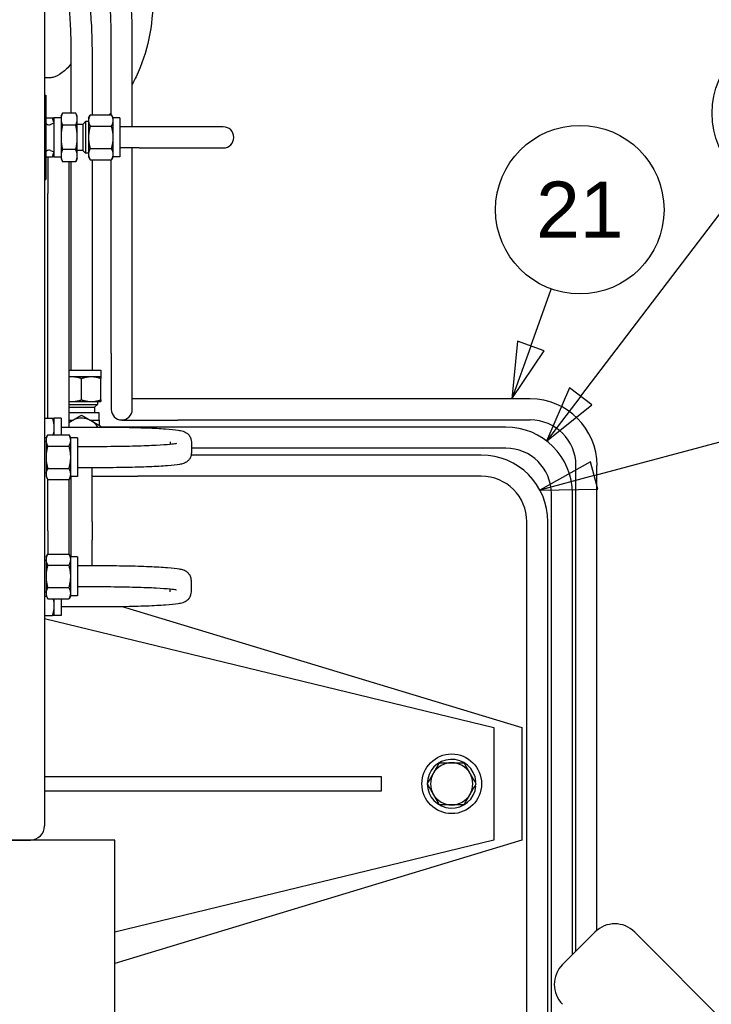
# Paper-space layout 'SHEET_2' of a CAD drawing. Header units: inches. Extents: x 2 to 369, y 6 to 267.
# Tile 15 of 64: x 28 to 40, y 118 to 136. Entities that reach past the tile are written whole.
import ezdxf

# ---------------------------------------------------------------- set-up
doc = ezdxf.new("R2010")
doc.units = ezdxf.units.IN
doc.header["$LTSCALE"] = 8
doc.header["$MEASUREMENT"] = 0
doc.layers.get('0').update_dxf_attribs({"lineweight": 25})
doc.layers.add('DIMEN', color=7, linetype='Continuous', lineweight=25)
doc.styles.add('Current-ANSI', font='arial.ttf')

# ---------------------------------------------------------------- blocks, each defined once
blk = doc.blocks.new('Balloon47')
at = {"layer": 'DIMEN', "linetype": 'Continuous', "lineweight": 25}
for p, q in [((4.642, 16.2395), (4.6876, 16.3663)), ((4.6126, 16.2501), (4.5997, 16.1219)), ((4.6714, 16.2289), (4.6126, 16.2501)), ((4.642, 16.2395), (4.5997, 16.1219)), ((4.5997, 16.1219), (4.6714, 16.2289))]:
    blk.add_line(p, q, dxfattribs=at)
at = {"layer": 'DIMEN', "linetype": 'Continuous', "lineweight": 25, "flags": 128}
blk.add_lwpolyline([(4.6126, 16.2501), (4.5997, 16.1219), (4.6714, 16.2289), (4.6126, 16.2501)], dxfattribs=at)
at = {"layer": 'DIMEN'}
blk.add_circle((4.751, 16.5427), 0.1875, dxfattribs=at)
blk.add_solid([(4.6126, 16.2501), (4.5997, 16.1219), (4.6714, 16.2289), (4.6126, 16.2501)], dxfattribs=at)
at = {"layer": 'DIMEN', "insert": (4.751, 16.5427), "char_height": 0.125, "attachment_point": 5, "style": 'Current-ANSI'}
blk.add_mtext('21', dxfattribs=at)
blk = doc.blocks.new('Balloon48')
at = {"layer": 'DIMEN', "linetype": 'Continuous', "lineweight": 25}
for p, q in [((4.753, 16.1277), (5.1196, 16.6086)), ((4.7281, 16.1466), (4.6772, 16.0283)), ((4.7778, 16.1087), (4.7281, 16.1466)), ((4.753, 16.1277), (4.6772, 16.0283)), ((4.6772, 16.0283), (4.7778, 16.1087))]:
    blk.add_line(p, q, dxfattribs=at)
at = {"layer": 'DIMEN', "linetype": 'Continuous', "lineweight": 25, "flags": 128}
blk.add_lwpolyline([(4.7281, 16.1466), (4.6772, 16.0283), (4.7778, 16.1087), (4.7281, 16.1466)], dxfattribs=at)
at = {"layer": 'DIMEN'}
blk.add_circle((5.2329, 16.7572), 0.1875, dxfattribs=at)
blk.add_solid([(4.7281, 16.1466), (4.6772, 16.0283), (4.7778, 16.1087), (4.7281, 16.1466)], dxfattribs=at)
at = {"layer": 'DIMEN', "insert": (5.2329, 16.7572), "char_height": 0.125, "attachment_point": 5, "style": 'Current-ANSI'}
blk.add_mtext('22', dxfattribs=at)
blk = doc.blocks.new('Balloon49')
at = {"layer": 'DIMEN', "linetype": 'Continuous', "lineweight": 25}
for p, q in [((4.7829, 15.9516), (5.4127, 16.1204)), ((4.7748, 15.9818), (4.6621, 15.9192)), ((4.7909, 15.9214), (4.7748, 15.9818)), ((4.7829, 15.9516), (4.6621, 15.9192)), ((4.6621, 15.9192), (4.7909, 15.9214))]:
    blk.add_line(p, q, dxfattribs=at)
at = {"layer": 'DIMEN', "linetype": 'Continuous', "lineweight": 25, "flags": 128}
blk.add_lwpolyline([(4.7748, 15.9818), (4.6621, 15.9192), (4.7909, 15.9214), (4.7748, 15.9818)], dxfattribs=at)
at = {"layer": 'DIMEN'}
blk.add_circle((5.5931, 16.1687), 0.1875, dxfattribs=at)
blk.add_solid([(4.7748, 15.9818), (4.6621, 15.9192), (4.7909, 15.9214), (4.7748, 15.9818)], dxfattribs=at)
at = {"layer": 'DIMEN', "insert": (5.5931, 16.1697), "char_height": 0.125, "attachment_point": 5, "style": 'Current-ANSI'}
blk.add_mtext('23', dxfattribs=at)

psp = doc.layouts.new('SHEET_2')

# ---------------------------------------------------------------- linework, layer by layer
for p, q in [((28.477, 144.878), (28.477, 121.378)), ((29.664, 134.026), (29.664, 135.463)), ((30.039, 133.815), (30.039, 135.463)), ((28.949, 135.043), (28.949, 134.061)), ((29.324, 135.043), (29.324, 134.026)), ((28.553, 134.686), (28.477, 134.686)), ((28.477, 134.378), (28.499, 134.378)), ((28.499, 134.378), (28.499, 132.878)), ((28.771, 134.003), (28.798, 134.061)), ((28.771, 134.003), (28.771, 133.952)), ((29.034, 134.061), (28.798, 134.061)), ((29.061, 134.003), (29.034, 134.061)), ((29.061, 133.952), (29.061, 134.003)), ((29.261, 133.973), (29.291, 134.026)), ((29.291, 134.026), (29.67, 134.026)), ((29.701, 133.973), (29.67, 134.026)), ((28.499, 133.973), (28.621, 133.973)), ((28.515, 133.87), (28.499, 133.887)), ((28.585, 133.859), (28.641, 133.888)), ((28.641, 133.978), (28.641, 133.278)), ((28.771, 133.978), (28.641, 133.978)), ((28.771, 133.952), (28.771, 133.628)), ((29.034, 133.844), (28.798, 133.844)), ((29.061, 133.628), (29.061, 133.952)), ((29.161, 133.859), (29.061, 133.859)), ((29.161, 133.859), (29.21, 133.909)), ((29.161, 133.859), (29.161, 133.396)), ((29.21, 133.909), (29.21, 133.346)), ((29.261, 133.909), (29.21, 133.909)), ((29.261, 133.973), (29.261, 133.926)), ((29.261, 133.926), (29.261, 133.628)), ((29.291, 133.827), (29.67, 133.827)), ((29.701, 133.926), (29.701, 133.973)), ((29.821, 133.973), (29.701, 133.973)), ((29.701, 133.628), (29.701, 133.926)), ((29.821, 133.973), (29.821, 133.283)), ((30.161, 133.815), (29.821, 133.815)), ((31.661, 133.815), (30.161, 133.815)), ((28.771, 133.628), (28.771, 133.303)), ((29.061, 133.303), (29.061, 133.628)), ((29.261, 133.628), (29.261, 133.329)), ((29.701, 133.329), (29.701, 133.628)), ((28.515, 133.385), (28.499, 133.369)), ((28.585, 133.396), (28.641, 133.368)), ((28.771, 133.303), (28.771, 133.253)), ((29.034, 133.411), (28.798, 133.411)), ((29.161, 133.396), (29.061, 133.396)), ((29.061, 133.253), (29.061, 133.303)), ((29.161, 133.396), (29.21, 133.346)), ((29.261, 133.346), (29.21, 133.346)), ((29.261, 133.329), (29.261, 133.283)), ((29.291, 133.428), (29.67, 133.428)), ((29.701, 133.283), (29.701, 133.329)), ((30.161, 133.44), (29.821, 133.44)), ((30.039, 129.788), (30.039, 133.44)), ((30.161, 133.44), (31.661, 133.44)), ((28.499, 133.283), (28.621, 133.283)), ((28.539, 133.283), (28.539, 132.628)), ((28.771, 133.278), (28.641, 133.278)), ((28.771, 133.253), (28.798, 133.195)), ((29.034, 133.195), (28.798, 133.195)), ((28.914, 132.628), (28.914, 133.195)), ((28.949, 133.195), (28.949, 129.488)), ((29.061, 133.253), (29.034, 133.195)), ((29.261, 133.283), (29.291, 133.229)), ((29.291, 133.229), (29.67, 133.229)), ((29.324, 133.229), (29.324, 129.488)), ((29.664, 129.788), (29.664, 133.229)), ((29.701, 133.283), (29.67, 133.229)), ((29.821, 133.283), (29.701, 133.283)), ((28.477, 132.878), (28.499, 132.878)), ((28.539, 128.633), (28.539, 132.628)), ((28.914, 128.475), (28.914, 132.628)), ((29.664, 129.788), (29.664, 128.788)), ((30.039, 128.788), (30.039, 129.788)), ((28.914, 129.488), (29.482, 129.488)), ((29.482, 129.488), (29.482, 129.368)), ((28.964, 129.368), (28.914, 129.368)), ((29.309, 129.368), (28.964, 129.368)), ((29.137, 128.958), (29.137, 129.337)), ((29.482, 129.368), (29.309, 129.368)), ((29.482, 128.958), (29.482, 129.337)), ((28.914, 128.928), (28.964, 128.928)), ((28.964, 128.928), (29.309, 128.928)), ((29.309, 128.928), (29.482, 128.928)), ((29.418, 128.928), (29.418, 128.877)), ((30.852, 128.975), (30.039, 128.975)), ((37.127, 128.975), (30.852, 128.975)), ((28.914, 128.877), (29.418, 128.877)), ((28.914, 128.828), (29.369, 128.828)), ((29.369, 128.828), (29.418, 128.877)), ((29.369, 128.828), (29.369, 128.728)), ((28.477, 128.633), (28.621, 128.633)), ((28.652, 128.46), (28.652, 128.633)), ((28.772, 128.633), (28.652, 128.633)), ((28.772, 128.633), (28.772, 128.336)), ((29.449, 128.728), (28.914, 128.728)), ((28.914, 128.6), (28.988, 128.6)), ((29.286, 128.6), (29.449, 128.6)), ((29.449, 128.6), (29.449, 128.728)), ((29.449, 128.6), (29.449, 128.505)), ((29.852, 128.6), (30.852, 128.6)), ((37.127, 128.6), (30.852, 128.6)), ((28.652, 128.336), (28.652, 128.46)), ((28.772, 128.475), (29.404, 128.475)), ((30.137, 128.475), (29.482, 128.475)), ((36.69, 128.475), (30.137, 128.475)), ((28.477, 128.288), (28.507, 128.288)), ((28.504, 128.219), (28.477, 128.219)), ((28.504, 128.283), (28.535, 128.336)), ((28.504, 128.283), (28.504, 128.236)), ((28.504, 128.236), (28.504, 127.938)), ((28.535, 128.336), (28.914, 128.336)), ((28.944, 128.283), (28.914, 128.336)), ((28.944, 128.236), (28.944, 128.283)), ((29.064, 128.283), (28.944, 128.283)), ((28.944, 127.938), (28.944, 128.236)), ((29.064, 128.283), (29.064, 127.593)), ((28.535, 128.137), (28.914, 128.137)), ((29.404, 128.125), (29.064, 128.125)), ((30.717, 128.211), (30.717, 128.166)), ((31.092, 128.211), (31.092, 128.014)), ((36.69, 128.1), (31.092, 128.1)), ((28.504, 127.938), (28.504, 127.639)), ((28.944, 127.639), (28.944, 127.938)), ((36.253, 127.975), (31.088, 127.975)), ((28.535, 127.738), (28.914, 127.738)), ((29.404, 127.75), (29.064, 127.75)), ((29.324, 126.788), (29.324, 127.75)), ((37.939, 119.151), (37.939, 127.788)), ((38.314, 119.523), (38.314, 127.788)), ((28.504, 127.656), (28.477, 127.656)), ((28.504, 127.639), (28.504, 127.593)), ((28.504, 127.593), (28.535, 127.539)), ((28.535, 127.539), (28.914, 127.539)), ((28.539, 126.628), (28.539, 127.539)), ((28.944, 127.593), (28.914, 127.539)), ((28.914, 126.628), (28.914, 127.541)), ((28.944, 127.593), (28.944, 127.639)), ((29.064, 127.593), (28.944, 127.593)), ((28.949, 127.593), (28.949, 126.788)), ((29.324, 127.6), (30.137, 127.6)), ((36.253, 127.6), (30.137, 127.6)), ((37.503, 115.069), (37.503, 127.288)), ((37.878, 119.089), (37.878, 127.288)), ((28.949, 126.788), (28.949, 126.468)), ((29.324, 126.788), (29.324, 126.468)), ((37.066, 116.565), (37.066, 126.788)), ((37.441, 116.565), (37.441, 126.788)), ((28.539, 126.628), (28.539, 126.216)), ((28.914, 126.214), (28.914, 126.628)), ((28.949, 126.468), (28.949, 126.163)), ((29.324, 126.005), (29.324, 126.468)), ((28.504, 126.163), (28.535, 126.216)), ((28.504, 126.163), (28.504, 126.116)), ((28.535, 126.216), (28.914, 126.216)), ((28.944, 126.163), (28.914, 126.216)), ((28.944, 126.116), (28.944, 126.163)), ((29.064, 126.163), (28.944, 126.163)), ((29.064, 126.163), (29.064, 125.473)), ((28.504, 126.099), (28.477, 126.099)), ((28.504, 126.116), (28.504, 125.818)), ((28.535, 126.017), (28.914, 126.017)), ((28.944, 125.818), (28.944, 126.116)), ((29.404, 126.005), (29.064, 126.005)), ((28.504, 125.818), (28.504, 125.519)), ((28.944, 125.519), (28.944, 125.818)), ((28.535, 125.618), (28.914, 125.618)), ((29.404, 125.63), (29.064, 125.63)), ((31.092, 125.544), (31.092, 125.741)), ((28.504, 125.536), (28.477, 125.536)), ((28.477, 125.468), (28.507, 125.468)), ((28.504, 125.519), (28.504, 125.473)), ((28.504, 125.473), (28.535, 125.419)), ((28.535, 125.419), (28.914, 125.419)), ((28.652, 125.295), (28.652, 125.419)), ((28.772, 125.419), (28.772, 125.123)), ((28.944, 125.473), (28.914, 125.419)), ((28.944, 125.473), (28.944, 125.519)), ((29.064, 125.473), (28.944, 125.473)), ((30.717, 125.544), (30.717, 125.59)), ((28.652, 125.123), (28.652, 125.295)), ((28.772, 125.28), (29.404, 125.28)), ((29.862, 125.284), (36.977, 123.128)), ((28.477, 125.123), (28.621, 125.123)), ((28.477, 125.067), (36.477, 123.128)), ((28.772, 125.123), (28.652, 125.123)), ((36.477, 123.128), (36.477, 121.128)), ((36.977, 123.128), (36.977, 121.128)), ((34.477, 122.253), (28.477, 122.253)), ((34.477, 122.003), (34.477, 122.253)), ((36.145, 122.17), (36.135, 122.17)), ((28.477, 122.003), (34.477, 122.003)), ((36.135, 122.085), (36.145, 122.085)), ((28.227, 121.128), (26.727, 121.128)), ((26.727, 121.128), (28.227, 121.128)), ((29.727, 121.128), (28.227, 121.128)), ((36.477, 121.128), (29.727, 119.491)), ((36.977, 121.128), (29.727, 118.931)), ((29.727, 111.815), (29.727, 121.128)), ((38.278, 119.49), (37.701, 118.912)), ((42.252, 116.224), (38.985, 119.49))]:
    psp.add_line(p, q)
psp.add_circle((35.727, 122.128), 0.531)
for centre, radius, start, end in [((28.558, 133.913), 0.06, 225, 297), ((31.661, 133.628), 0.187, 270, 90), ((28.558, 133.343), 0.06, 63, 135), ((37.127, 127.788), 1.188, 0, 90), ((29.852, 128.788), 0.187, 180, 0), ((29.137, 128.288), 0.345, 32.9191, 130.1593), ((37.127, 127.788), 0.813, 0, 90), ((36.69, 127.288), 1.187, 0, 90), ((36.69, 127.288), 0.812, 0, 90), ((36.253, 126.788), 1.188, 0, 90), ((36.253, 126.788), 0.813, 0, 90), ((35.727, 122.128), 0.435, 5.6464, 354.3536), ((35.727, 122.128), 0.375, 90, 150), ((35.727, 122.128), 0.375, 30, 90), ((35.727, 122.128), 0.375, 150, 210), ((35.727, 122.128), 0.375, 330, 30), ((35.727, 122.128), 0.375, 210, 270), ((35.727, 122.128), 0.375, 270, 330), ((28.227, 121.378), 0.25, 270, 0), ((28.227, 121.378), 0.25, 270, 0), ((38.632, 119.137), 0.5, 45, 135), ((38.054, 118.559), 0.5, 135, 225)]:
    psp.add_arc(centre, radius, start, end)
for points, knots in [([(30.039, 135.463), (30.039, 135.624), (30.034, 135.785), (30.012, 136.094), (29.995, 136.24), (29.953, 136.507), (29.926, 136.627), (29.864, 136.834), (29.829, 136.92), (29.753, 137.032), (29.724, 137.067), (29.641, 137.126), (29.583, 137.15), (29.521, 137.15)], [4.712389, 4.712389, 4.712389, 4.712389, 5.026548, 5.026548, 5.340708, 5.340708, 5.654867, 5.654867, 5.969026, 5.969026, 6.126106, 6.126106, 6.283185, 6.283185, 6.283185, 6.283185]), ([(28.957, 136.73), (28.986, 136.73), (29.015, 136.723), (29.065, 136.702), (29.086, 136.687), (29.125, 136.652), (29.139, 136.632), (29.18, 136.567), (29.194, 136.524), (29.229, 136.398), (29.246, 136.307), (29.276, 136.09), (29.288, 135.965), (29.308, 135.689), (29.316, 135.538), (29.323, 135.271), (29.324, 135.157), (29.324, 135.043)], [6.283185, 6.283185, 6.283185, 6.283185, 6.333779, 6.333779, 6.391051, 6.391051, 6.475062, 6.475062, 6.686196, 6.686196, 7.000355, 7.000355, 7.314515, 7.314515, 7.628674, 7.628674, 7.853982, 7.853982, 7.853982, 7.853982]), ([(29.664, 135.463), (29.664, 135.614), (29.659, 135.766), (29.639, 136.052), (29.624, 136.187), (29.587, 136.423), (29.564, 136.525), (29.519, 136.68), (29.496, 136.736), (29.477, 136.77), (29.475, 136.773), (29.474, 136.775)], [4.712389, 4.712389, 4.712389, 4.712389, 5.02398, 5.02398, 5.333563, 5.333563, 5.634808, 5.634808, 5.910743, 5.910743, 5.934555, 5.934555, 5.934555, 5.934555]), ([(28.851, 136.355), (28.852, 136.354), (28.852, 136.353), (28.863, 136.309), (28.875, 136.248), (28.898, 136.087), (28.91, 135.981), (28.93, 135.736), (28.937, 135.597), (28.947, 135.318), (28.949, 135.181), (28.949, 135.043)], [6.719864, 6.719864, 6.719864, 6.719864, 6.724685, 6.724685, 6.970553, 6.970553, 7.264359, 7.264359, 7.573928, 7.573928, 7.853982, 7.853982, 7.853982, 7.853982]), ([(30.41, 136.115), (30.41, 135.869), (30.385, 135.622), (30.284, 135.147), (30.208, 134.919), (30.086, 134.662), (30.063, 134.617), (30.039, 134.573)], [4.712389, 4.712389, 4.712389, 4.712389, 5.0265482, 5.0265482, 5.3407075, 5.3407075, 5.4083804, 5.4083804, 5.4083804, 5.4083804]), ([(28.949, 134.938), (28.897, 134.87), (28.843, 134.817), (28.73, 134.732), (28.674, 134.707), (28.6, 134.688), (28.576, 134.686), (28.553, 134.686)], [5.582313, 5.582313, 5.582313, 5.582313, 5.8223002, 5.8223002, 6.1228961, 6.1228961, 6.2831853, 6.2831853, 6.2831853, 6.2831853]), ([(29.404, 128.475), (29.562, 128.475), (29.721, 128.474), (30.022, 128.469), (30.164, 128.465), (30.422, 128.455), (30.536, 128.45), (30.726, 128.436), (30.801, 128.429), (30.889, 128.415), (30.914, 128.411), (30.959, 128.396), (30.975, 128.392), (31.016, 128.365), (31.033, 128.353), (31.064, 128.312), (31.077, 128.291), (31.089, 128.248), (31.092, 128.229), (31.092, 128.211)], [1.570796, 1.570796, 1.570796, 1.570796, 1.884956, 1.884956, 2.199115, 2.199115, 2.513274, 2.513274, 2.827433, 2.827433, 2.984513, 2.984513, 3.063053, 3.063053, 3.102438, 3.102438, 3.126808, 3.126808, 3.141593, 3.141593, 3.141593, 3.141593]), ([(30.829, 128.181), (30.829, 128.181), (30.823, 128.179), (30.793, 128.174), (30.758, 128.169), (30.649, 128.159), (30.566, 128.153), (30.36, 128.142), (30.235, 128.138), (29.961, 128.13), (29.812, 128.128), (29.574, 128.125), (29.489, 128.125), (29.404, 128.125)], [3.321228, 3.321228, 3.321228, 3.321228, 3.421429, 3.421429, 3.627672, 3.627672, 3.915845, 3.915845, 4.227043, 4.227043, 4.541202, 4.541202, 4.712389, 4.712389, 4.712389, 4.712389]), ([(31.092, 128.014), (31.092, 127.992), (31.088, 127.971), (31.074, 127.931), (31.065, 127.915), (31.044, 127.885), (31.032, 127.875), (31.009, 127.855), (30.999, 127.849), (30.975, 127.835), (30.963, 127.831), (30.926, 127.817), (30.905, 127.813), (30.826, 127.799), (30.756, 127.792), (30.575, 127.778), (30.465, 127.772), (30.215, 127.762), (30.075, 127.758), (29.778, 127.752), (29.621, 127.75), (29.443, 127.75), (29.424, 127.75), (29.404, 127.75)], [3.141593, 3.141593, 3.141593, 3.141593, 3.159232, 3.159232, 3.178596, 3.178596, 3.202418, 3.202418, 3.233204, 3.233204, 3.282383, 3.282383, 3.416913, 3.416913, 3.731072, 3.731072, 4.045231, 4.045231, 4.35939, 4.35939, 4.67355, 4.67355, 4.712389, 4.712389, 4.712389, 4.712389]), ([(31.092, 125.741), (31.092, 125.763), (31.088, 125.785), (31.074, 125.824), (31.065, 125.84), (31.044, 125.87), (31.032, 125.881), (31.009, 125.9), (30.999, 125.906), (30.975, 125.92), (30.963, 125.924), (30.926, 125.938), (30.905, 125.942), (30.826, 125.956), (30.756, 125.964), (30.575, 125.977), (30.465, 125.983), (30.215, 125.994), (30.075, 125.998), (29.778, 126.003), (29.621, 126.005), (29.443, 126.005), (29.424, 126.005), (29.404, 126.005)], [3.141593, 3.141593, 3.141593, 3.141593, 3.159232, 3.159232, 3.178596, 3.178596, 3.202418, 3.202418, 3.233204, 3.233204, 3.282383, 3.282383, 3.416913, 3.416913, 3.731072, 3.731072, 4.045231, 4.045231, 4.35939, 4.35939, 4.67355, 4.67355, 4.712389, 4.712389, 4.712389, 4.712389]), ([(30.829, 125.574), (30.829, 125.574), (30.823, 125.576), (30.793, 125.581), (30.758, 125.586), (30.649, 125.596), (30.566, 125.602), (30.36, 125.613), (30.235, 125.618), (29.961, 125.625), (29.812, 125.628), (29.574, 125.63), (29.489, 125.63), (29.404, 125.63)], [3.321228, 3.321228, 3.321228, 3.321228, 3.421429, 3.421429, 3.627672, 3.627672, 3.915845, 3.915845, 4.227043, 4.227043, 4.541202, 4.541202, 4.712389, 4.712389, 4.712389, 4.712389]), ([(29.404, 125.28), (29.562, 125.28), (29.721, 125.281), (30.022, 125.286), (30.164, 125.29), (30.422, 125.3), (30.536, 125.306), (30.726, 125.319), (30.801, 125.326), (30.889, 125.34), (30.914, 125.344), (30.959, 125.359), (30.975, 125.364), (31.016, 125.39), (31.033, 125.402), (31.064, 125.443), (31.077, 125.464), (31.089, 125.508), (31.092, 125.526), (31.092, 125.544)], [1.570796, 1.570796, 1.570796, 1.570796, 1.884956, 1.884956, 2.199115, 2.199115, 2.513274, 2.513274, 2.827433, 2.827433, 2.984513, 2.984513, 3.063053, 3.063053, 3.102438, 3.102438, 3.126808, 3.126808, 3.141593, 3.141593, 3.141593, 3.141593]), ([(36.145, 122.17), (36.147, 122.17), (36.149, 122.17), (36.152, 122.17), (36.154, 122.17), (36.156, 122.17), (36.158, 122.17), (36.159, 122.17), (36.159, 122.17), (36.159, 122.17)], [0.1612343, 0.1612343, 0.1612343, 0.1612343, 0.17472629, 0.17472629, 0.18818109, 0.18818109, 0.20159403, 0.20159403, 0.21497365, 0.21497365, 0.21497365, 0.21497365]), ([(36.159, 122.085), (36.159, 122.085), (36.159, 122.085), (36.158, 122.085), (36.156, 122.085), (36.154, 122.085), (36.152, 122.085), (36.149, 122.085), (36.147, 122.085), (36.145, 122.085)], [0.21497365, 0.21497365, 0.21497365, 0.21497365, 0.22835326, 0.22835326, 0.2417662, 0.2417662, 0.255221, 0.255221, 0.26871299, 0.26871299, 0.26871299, 0.26871299])]:
    psp.add_open_spline(points, degree=3, knots=knots)
for points, weights in [([(28.798, 134.061), (28.771, 134.003), (28.771, 133.952)], [1, 1.0379548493, 1]), ([(29.061, 133.952), (29.061, 134.003), (29.034, 134.061)], [1, 1.0379548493, 1]), ([(29.291, 134.026), (29.261, 133.973), (29.261, 133.926)], [1, 1.0379548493, 1]), ([(29.701, 133.926), (29.701, 133.973), (29.67, 134.026)], [1, 1.0379548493, 1]), ([(28.621, 133.973), (28.633, 133.973), (28.641, 133.973)], [1, 1.01475899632, 1.01803972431]), ([(28.641, 133.902), (28.633, 133.936), (28.621, 133.973)], [1.01803972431, 1.01475899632, 1]), ([(28.771, 133.952), (28.771, 133.902), (28.798, 133.844)], [1, 1.0379548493, 1]), ([(28.798, 133.844), (28.771, 133.728), (28.771, 133.628)], [1, 1.0379548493, 1]), ([(29.034, 133.844), (29.061, 133.902), (29.061, 133.952)], [1, 1.0379548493, 1]), ([(29.061, 133.628), (29.061, 133.728), (29.034, 133.844)], [1, 1.0379548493, 1]), ([(29.261, 133.926), (29.261, 133.88), (29.291, 133.827)], [1, 1.0379548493, 1]), ([(29.291, 133.827), (29.261, 133.72), (29.261, 133.628)], [1, 1.0379548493, 1]), ([(29.67, 133.827), (29.701, 133.88), (29.701, 133.926)], [1, 1.0379548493, 1]), ([(29.701, 133.628), (29.701, 133.72), (29.67, 133.827)], [1, 1.0379548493, 1]), ([(28.771, 133.628), (28.771, 133.527), (28.798, 133.411)], [1, 1.0379548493, 1]), ([(29.034, 133.411), (29.061, 133.527), (29.061, 133.628)], [1, 1.0379548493, 1]), ([(29.261, 133.628), (29.261, 133.535), (29.291, 133.428)], [1, 1.0379548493, 1]), ([(29.67, 133.428), (29.701, 133.535), (29.701, 133.628)], [1, 1.0379548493, 1]), ([(28.621, 133.283), (28.633, 133.319), (28.641, 133.353)], [1, 1.01475899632, 1.01803972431]), ([(28.798, 133.411), (28.771, 133.353), (28.771, 133.303)], [1, 1.0379548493, 1]), ([(28.771, 133.303), (28.771, 133.253), (28.798, 133.195)], [1, 1.0379548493, 1]), ([(29.061, 133.303), (29.061, 133.353), (29.034, 133.411)], [1, 1.0379548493, 1]), ([(29.034, 133.195), (29.061, 133.253), (29.061, 133.303)], [1, 1.0379548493, 1]), ([(29.291, 133.428), (29.261, 133.375), (29.261, 133.329)], [1, 1.0379548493, 1]), ([(29.261, 133.329), (29.261, 133.283), (29.291, 133.229)], [1, 1.0379548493, 1]), ([(29.701, 133.329), (29.701, 133.375), (29.67, 133.428)], [1, 1.0379548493, 1]), ([(29.67, 133.229), (29.701, 133.283), (29.701, 133.329)], [1, 1.0379548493, 1]), ([(28.641, 133.283), (28.633, 133.283), (28.621, 133.283)], [1.01803972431, 1.01475899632, 1]), ([(28.964, 129.368), (28.94, 129.368), (28.914, 129.365)], [1, 1.01146924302, 1.01600690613]), ([(29.137, 129.337), (29.045, 129.368), (28.964, 129.368)], [1, 1.0379548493, 1]), ([(29.309, 129.368), (29.229, 129.368), (29.137, 129.337)], [1, 1.0379548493, 1]), ([(29.482, 129.337), (29.39, 129.368), (29.309, 129.368)], [1, 1.0379548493, 1]), ([(29.482, 129.368), (29.482, 129.368), (29.482, 129.337)], [1, 1.0379548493, 1]), ([(28.914, 128.93), (28.94, 128.928), (28.964, 128.928)], [1.01600690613, 1.01146924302, 1]), ([(28.964, 128.928), (29.045, 128.928), (29.137, 128.958)], [1, 1.0379548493, 1]), ([(29.137, 128.958), (29.229, 128.928), (29.309, 128.928)], [1, 1.0379548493, 1]), ([(29.309, 128.928), (29.39, 128.928), (29.482, 128.958)], [1, 1.0379548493, 1]), ([(29.482, 128.958), (29.482, 128.928), (29.482, 128.928)], [1, 1.0379548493, 1]), ([(28.652, 128.46), (28.652, 128.54), (28.621, 128.633)], [1, 1.0379548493, 1]), ([(28.621, 128.633), (28.652, 128.633), (28.652, 128.633)], [1, 1.0379548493, 1]), ([(28.914, 128.557), (28.94, 128.572), (28.964, 128.586)], [1.01600690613, 1.01146924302, 1]), ([(28.964, 128.586), (29.045, 128.633), (29.137, 128.686)], [1, 1.0379548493, 1]), ([(29.137, 128.686), (29.229, 128.633), (29.309, 128.586)], [1, 1.0379548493, 1]), ([(29.309, 128.586), (29.39, 128.54), (29.482, 128.487)], [1, 1.0379548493, 1]), ([(28.635, 128.336), (28.652, 128.4), (28.652, 128.46)], [1.01471242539, 1.02797401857, 1]), ([(29.482, 128.487), (29.482, 128.481), (29.482, 128.475)], [1, 1.0020379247, 1.0038570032]), ([(28.535, 128.336), (28.504, 128.283), (28.504, 128.236)], [1, 1.0379548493, 1]), ([(28.504, 128.236), (28.504, 128.19), (28.535, 128.137)], [1, 1.0379548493, 1]), ([(28.944, 128.236), (28.944, 128.283), (28.914, 128.336)], [1, 1.0379548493, 1]), ([(28.914, 128.137), (28.944, 128.19), (28.944, 128.236)], [1, 1.0379548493, 1]), ([(28.535, 128.137), (28.504, 128.03), (28.504, 127.938)], [1, 1.0379548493, 1]), ([(28.944, 127.938), (28.944, 128.03), (28.914, 128.137)], [1, 1.0379548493, 1]), ([(28.504, 127.938), (28.504, 127.845), (28.535, 127.738)], [1, 1.0379548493, 1]), ([(28.914, 127.738), (28.944, 127.845), (28.944, 127.938)], [1, 1.0379548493, 1]), ([(28.535, 127.738), (28.504, 127.685), (28.504, 127.639)], [1, 1.0379548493, 1]), ([(28.944, 127.639), (28.944, 127.685), (28.914, 127.738)], [1, 1.0379548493, 1]), ([(28.504, 127.639), (28.504, 127.593), (28.535, 127.539)], [1, 1.0379548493, 1]), ([(28.914, 127.539), (28.944, 127.593), (28.944, 127.639)], [1, 1.0379548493, 1]), ([(28.535, 126.216), (28.504, 126.163), (28.504, 126.116)], [1, 1.0379548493, 1]), ([(28.944, 126.116), (28.944, 126.163), (28.914, 126.216)], [1, 1.0379548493, 1]), ([(28.504, 126.116), (28.504, 126.07), (28.535, 126.017)], [1, 1.0379548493, 1]), ([(28.535, 126.017), (28.504, 125.91), (28.504, 125.818)], [1, 1.0379548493, 1]), ([(28.914, 126.017), (28.944, 126.07), (28.944, 126.116)], [1, 1.0379548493, 1]), ([(28.944, 125.818), (28.944, 125.91), (28.914, 126.017)], [1, 1.0379548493, 1]), ([(28.504, 125.818), (28.504, 125.725), (28.535, 125.618)], [1, 1.0379548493, 1]), ([(28.914, 125.618), (28.944, 125.725), (28.944, 125.818)], [1, 1.0379548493, 1]), ([(28.535, 125.618), (28.504, 125.565), (28.504, 125.519)], [1, 1.0379548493, 1]), ([(28.944, 125.519), (28.944, 125.565), (28.914, 125.618)], [1, 1.0379548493, 1]), ([(28.504, 125.519), (28.504, 125.473), (28.535, 125.419)], [1, 1.0379548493, 1]), ([(28.652, 125.295), (28.652, 125.355), (28.635, 125.419)], [1, 1.02797401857, 1.01471242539]), ([(28.914, 125.419), (28.944, 125.473), (28.944, 125.519)], [1, 1.0379548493, 1]), ([(28.621, 125.123), (28.652, 125.215), (28.652, 125.295)], [1, 1.0379548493, 1]), ([(28.652, 125.123), (28.652, 125.123), (28.621, 125.123)], [1, 1.0379548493, 1]), ([(35.402, 122.315), (35.452, 122.402), (35.51, 122.503)], [1, 1.0379548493, 1]), ([(35.51, 122.503), (35.626, 122.503), (35.727, 122.503)], [1, 1.0379548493, 1]), ([(35.727, 122.503), (35.827, 122.503), (35.943, 122.503)], [1, 1.0379548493, 1]), ([(35.943, 122.503), (36.001, 122.402), (36.052, 122.315)], [1, 1.0379548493, 1]), ([(35.294, 122.128), (35.352, 122.228), (35.402, 122.315)], [1, 1.0379548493, 1]), ([(36.052, 122.315), (36.102, 122.228), (36.16, 122.128)], [1, 1.0379548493, 1]), ([(35.402, 121.94), (35.352, 122.027), (35.294, 122.128)], [1, 1.0379548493, 1]), ([(36.16, 122.128), (36.102, 122.027), (36.052, 121.94)], [1, 1.0379548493, 1]), ([(35.51, 121.753), (35.452, 121.853), (35.402, 121.94)], [1, 1.0379548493, 1]), ([(36.052, 121.94), (36.001, 121.853), (35.943, 121.753)], [1, 1.0379548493, 1]), ([(35.727, 121.753), (35.626, 121.753), (35.51, 121.753)], [1, 1.0379548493, 1]), ([(35.943, 121.753), (35.827, 121.753), (35.727, 121.753)], [1, 1.0379548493, 1])]:
    psp.add_rational_spline(points, weights, degree=2)
psp.add_open_spline([(29.664, 134.063), (29.652, 134.051), (29.639, 134.038), (29.626, 134.026)], degree=3)

# ---------------------------------------------------------------- block references
at = {"layer": 'DIMEN', "xscale": 8, "yscale": 8, "zscale": 8}
for name in ['Balloon48', 'Balloon47', 'Balloon49']:
    psp.add_blockref(name, (0, 0), dxfattribs=at)

doc.saveas('drawing.dxf')
